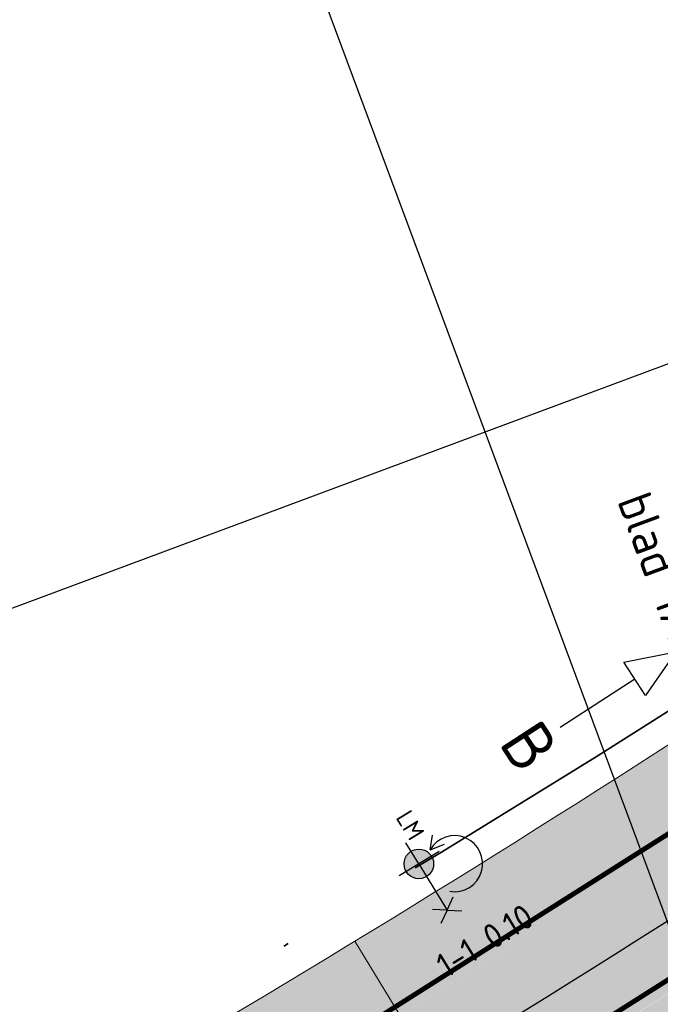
# Model space of a CAD drawing. Header units: metres. Extents: x 132493 to 134960, y 502695 to 503907.
# Tile 14 of 144: x 132655 to 132668, y 502807 to 502827. Entities that reach past the tile are written whole.
import ezdxf
from ezdxf.enums import TextEntityAlignment as Align

# ---------------------------------------------------------------- set-up
doc = ezdxf.new("R2010")
doc.units = ezdxf.units.M
for name, pattern in [('VH-OPSLUITBAND_100X200', [16, 8, -2, 4, -2]), ('VH-TROTTOIRBAND_130-150', [15, 5, -2, 2, -2, 2, -2]), ('VW-1-1_STREEP', [2, 1, -1]), ('XX-PROJECTGRENS', [18, 12, -3, 0, -3])]:
    doc.linetypes.add(name, pattern=pattern)
doc.layers.get('Defpoints').update_dxf_attribs({"color": 3})
for name, color, linetype, lineweight, plot in [('ARC-hoev-btt-300x300x45-grijs-nieuw', 8, 'Continuous', 18, False), ('ARC-hoev-fietsstrook-plateau-drempel-afalt rood', 241, 'Continuous', 18, False), ('ARC-hoev-gras zaaien', 73, 'Continuous', 35, False), ('ARC-hoev-nieuw-asfalt-streetprint', 215, 'Continuous', 35, False)]:
    doc.layers.add(name, color=color, linetype=linetype, lineweight=lineweight, plot=plot)
for name, color, linetype, lineweight in [('B01-WE-IE-MEUBILAIR_WEGMEUBILAIR-S', 10, 'Continuous', 25), ('N-WE-IE-MEUBILAIR_WEGMEUBILAIR-S', 7, 'Continuous', 25), ('N-WE-KG-GRENS_WERKGRENS-G', 5, 'XX-PROJECTGRENS', 35), ('N-WE-VH-GOOT_TEGEL-G', 170, 'Continuous', 35), ('N-WE-VH-KANTOPSLUITING_OPSLUITBAND_100X200-G', 150, 'VH-OPSLUITBAND_100X200', 35), ('N-WE-VH-KANTOPSLUITING_TROTTOIRBAND_130 150-G', 210, 'VH-TROTTOIRBAND_130-150', 35), ('N-WE-VH-KANTOPSLUITING_VOORKANTBAND-G', 7, 'Continuous', 35), ('N-WE-VH-KANTVERHARDING-G', 2, 'Continuous', 18), ('N-WE-VW-MARKERING-T25', 7, 'Continuous', 25), ('N-WE-VW-MARKERING_LANGS_STREEP_11_010-G', 7, 'VW-1-1_STREEP', 13), ('X-XX-AL-TEKENBLADGRENS-T35', 2, 'Continuous', 35), ('X-XX-AL-VERWIJZING-S', 7, 'Continuous', 25)]:
    doc.layers.add(name, color=color, linetype=linetype, lineweight=lineweight)
doc.styles.add('NLCS-ISO', font='NLCS-ISO.ttf')
doc.styles.add('NLCS-ISO-M200-T25', font='NLCS-ISO.ttf', dxfattribs={"height": 0.5})
doc.styles.add('NLCS-ISO-M200-T35', font='NLCS-ISO.ttf', dxfattribs={"height": 0.7000000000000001})

# ---------------------------------------------------------------- blocks, each defined once
blk = doc.blocks.new('N-SIE-WEG_LICHTMAST_1UITHOUDER-SO')
h = blk.add_hatch(color=256)
edge = h.paths.add_edge_path()
edge.add_arc((-0.0004327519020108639, 6.571428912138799e-05), 1.500000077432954, 0, 360)
for p, q in [((0, -2.420000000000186), (0, 2.330000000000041)), ((-5.500000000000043, 0), (-6.338789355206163, 1.24355635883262)), ((-5.500000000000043, 0), (-4.661210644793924, 1.24355635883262)), ((-5.500000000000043, 0), (-6.338789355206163, -1.24355635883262)), ((-1.499999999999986, 0), (-5.500000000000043, 0)), ((-5.500000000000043, 0), (-4.661210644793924, -1.24355635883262)), ((0, 0), (-1.494999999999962, 0)), ((0, 0), (2.515000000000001, 0))]:
    blk.add_line(p, q)
blk.add_circle((-0.0004327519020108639, 6.571428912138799e-05), 1.500000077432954)
at = {"style": 'NLCS-ISO'}
blk.add_attdef('TYPE', text='', height=1.8, dxfattribs=at).set_placement((0, 2.330000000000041), align=Align.BOTTOM_CENTER)
blk = doc.blocks.new('SAL-VERWIJZING_DOORSNEDE_BOVEN-SO')
for p, q in [((-2, 9), (0, 14)), ((0, 14), (2, 9)), ((2, 9), (-2, 9)), ((0, 0), (0, 9))]:
    blk.add_line(p, q)
at = {"lineweight": 50, "style": 'NLCS-ISO'}
blk.add_attdef('...', text='', height=5, dxfattribs=at).set_placement((-0.05252548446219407, -1.187903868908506), align=Align.TOP_CENTER)

msp = doc.modelspace()

# ---------------------------------------------------------------- hatches: boundary and pattern name
at = {"layer": 'ARC-hoev-btt-300x300x45-grijs-nieuw', "transparency": 33554687}
h = msp.add_hatch(color=256, dxfattribs=at)
h.dxf.hatch_style = 1
edge = h.paths.add_edge_path()
edge.add_arc((132487.1592913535, 503098.3364729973), 344.6431033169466, 294.8728595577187, 303.9960486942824)
edge.add_line((132679.8615641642, 502812.6011011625), (132685.3418074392, 502816.3847765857))
edge.add_line((132685.3418074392, 502816.3847765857), (132686.3644954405, 502814.9035239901))
edge.add_line((132686.3644954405, 502814.9035239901), (132680.8842521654, 502811.1198485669))
edge.add_arc((132507.7308104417, 503061.8977576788), 304.7485423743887, 294.24226333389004, 304.62373215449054, ccw=False)
edge.add_line((132632.8592616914, 502784.0227052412), (132632.1182858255, 502785.6613083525))
at = {"layer": 'ARC-hoev-fietsstrook-plateau-drempel-afalt rood', "transparency": 33554661}
h = msp.add_hatch(color=256, dxfattribs=at)
h.dxf.hatch_style = 1
edge = h.paths.add_edge_path()
edge.add_line((132658.5248622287, 502804.6903256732), (132652.6634475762, 502801.7478401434))
edge.add_line((132652.6634475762, 502801.7478401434), (132652.2147978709, 502802.6415478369))
edge.add_arc((132506.4192785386, 503064.1403087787), 299.3959509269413, 299.1413315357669, 303.3037143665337)
edge.add_line((132670.8107092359, 502813.9136256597), (132670.8903943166, 502813.7903311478))
edge.add_arc((132397.0265286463, 503226.6501982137), 495.4338369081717, 303.5576578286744, 304.9820834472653)
edge.add_line((132681.0687834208, 502820.725717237), (132681.9778394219, 502819.4090482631))
edge.add_arc((132488.7653781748, 503092.0355296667), 334.1500464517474, 301.2556939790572, 305.3254905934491, ccw=False)
edge.add_line((132662.1418750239, 502806.3839168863), (132661.9317410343, 502806.7316308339))
edge.add_line((132661.9317410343, 502806.7316308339), (132658.5248622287, 502804.6903256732))
h = msp.add_hatch(color=256, dxfattribs=at)
h.dxf.hatch_style = 1
edge = h.paths.add_edge_path()
edge.add_arc((132503.2273221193, 503068.6478739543), 309.1620603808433, 301.212536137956, 304.5997739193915)
edge.add_line((132678.7820601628, 502814.1646455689), (132683.3982394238, 502817.3517529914))
edge.add_line((132683.3982394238, 502817.3517529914), (132684.3072954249, 502816.0350840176))
edge.add_line((132684.3072954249, 502816.0350840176), (132679.691116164, 502812.847976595))
edge.add_arc((132507.6238599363, 503062.0687258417), 302.8500000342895, 301.14583013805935, 304.622016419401, ccw=False)
edge.add_line((132664.2633555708, 502802.8734501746), (132663.4394758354, 502804.2367444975))
at = {"layer": 'ARC-hoev-gras zaaien', "transparency": 33554623}
h = msp.add_hatch(color=256, dxfattribs=at)
h.dxf.hatch_style = 1
edge = h.paths.add_edge_path()
edge.add_arc((132719.5677656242, 502813.2639809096), 15.90361285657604, 258.8046359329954, 290.0968952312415)
edge.add_line((132725.0323870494, 502798.3286933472), (132725.0518172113, 502799.252588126))
edge.add_arc((132729.4455425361, 502839.0858949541), 40.07489432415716, 218.2727767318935, 263.70556025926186, ccw=False)
edge.add_line((132697.9839147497, 502814.2632614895), (132695.7259318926, 502817.0430023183))
edge.add_arc((132692.7801339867, 502814.4115056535), 3.949999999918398, 41.77458173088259, 124.6220164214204)
edge.add_line((132690.5359019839, 502817.6620321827), (132680.9410681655, 502811.037556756))
edge.add_arc((132514.4820297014, 503049.7314443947), 291.0040953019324, 293.247541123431, 304.8909371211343, ccw=False)
edge.add_line((132629.3426339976, 502782.3545099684), (132629.731435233, 502778.740659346))
edge.add_line((132629.731435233, 502778.740659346), (132630.4356044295, 502777.3371102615))
edge.add_line((132630.4356044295, 502777.3371102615), (132631.3934773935, 502777.8176810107))
edge.add_line((132631.3934773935, 502777.8176810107), (132630.71, 502779.303))
edge.add_line((132630.71, 502779.303), (132632.234, 502780.4849999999))
edge.add_line((132632.234, 502780.4849999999), (132654.9669999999, 502788.6525000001))
edge.add_line((132654.9669999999, 502788.6525000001), (132677.518, 502796.707))
edge.add_line((132677.518, 502796.707), (132684.976, 502797.975))
edge.add_line((132684.976, 502797.975), (132692.6575, 502799.2440000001))
edge.add_line((132692.6575, 502799.2440000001), (132700.243, 502800.7580000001))
edge.add_line((132700.243, 502800.7580000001), (132706.478, 502800.1730000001))
edge.add_line((132706.478, 502800.1730000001), (132716.48, 502797.6630000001))
at = {"layer": 'ARC-hoev-nieuw-asfalt-streetprint', "transparency": 33554534}
h = msp.add_hatch(color=256, dxfattribs=at)
h.dxf.hatch_style = 1
edge = h.paths.add_edge_path()
edge.add_arc((132487.981776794, 503093.1847262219), 335.5407488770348, 301.2682610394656, 305.3211936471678)
edge.add_line((132681.9778394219, 502819.4090482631), (132683.3982394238, 502817.3517529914))
edge.add_arc((132484.7811453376, 503097.868062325), 343.7123068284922, 301.31818773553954, 305.3000647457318, ccw=False)
edge.add_line((132663.4394758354, 502804.2367444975), (132662.1427614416, 502806.382450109))

# ---------------------------------------------------------------- linework, layer by layer
at = {"layer": 'B01-WE-IE-MEUBILAIR_WEGMEUBILAIR-S', "flags": 128}
for points in [[(132663.6267933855, 502810.2581260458), (132663.6708714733, 502810.55126964)], [(132663.6267933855, 502810.2581260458), (132663.9161955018, 502810.3698948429)]]:
    msp.add_lwpolyline(points, dxfattribs=at)
msp.add_lwpolyline([(132664.0239149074, 502809.4147117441, 1.918914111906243), (132663.6267933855, 502810.2581260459)], format="xyb", dxfattribs=at)
at = {"layer": 'Defpoints', "elevation": -7055.849716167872, "flags": 128}
for points in [[(132859.0313564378, 502846.6053878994), (132679.2931960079, 502779.661793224), (132645.1458010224, 502871.3447987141), (132701.7776113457, 502892.4373532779), (132696.8511150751, 502905.6645990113), (132819.9574651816, 502951.5156391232)], [(132515.6407453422, 502694.5205919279), (132493.1757839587, 502754.8372004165), (132672.9139215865, 502821.7807906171), (132690.452397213, 502774.6914276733), (132565.4683856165, 502728.141051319), (132570.3948818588, 502714.9138056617)]]:
    msp.add_lwpolyline(points, close=True, dxfattribs=at)
at = {"layer": 'Defpoints', "flags": 128}
msp.add_lwpolyline([(132545.285029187, 502755.1474812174), (132615.254731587, 502782.0408781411, 0.05939941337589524), (132678.0718601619, 502815.1932932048), (132682.6880394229, 502818.3804006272), (132689.2124280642, 502822.8849760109, 0.03522503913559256), (132700.2017022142, 502831.6754618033), (132709.0308616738, 502839.8203976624)], format="xyb", dxfattribs=at)
at = {"layer": 'N-WE-KG-GRENS_WERKGRENS-G', "flags": 128}
msp.add_lwpolyline([(132714.2253158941, 502831.3904483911), (132712.7400949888, 502830.0161407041), (132714.1731425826, 502827.1052403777), (132719.4251604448, 502816.1866046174), (132713.9174027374, 502811.8229371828, 0.04161843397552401), (132718.6427681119, 502809.6287933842, 0.09745513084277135), (132725.8804583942, 502809.0646027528), (132725.8125626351, 502804.7527027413), (132725.6099385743, 502797.8086237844), (132725.1053925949, 502797.8233461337, -0.135959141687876), (132716.3704461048, 502797.1749889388), (132711.3572987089, 502798.4330373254), (132706.3933053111, 502799.6787505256), (132700.2689487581, 502800.2533693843, -0.009927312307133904), (132677.6423638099, 502796.2204368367), (132632.4775441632, 502780.0411305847), (132631.3302142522, 502779.1512723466), (132632.0502299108, 502777.5865491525), (132622.168617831, 502772.6569421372), (132620.9717571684, 502775.0561014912), (132620.4519287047, 502775.3022731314), (132554.7125988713, 502749.9192737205), (132553.5520077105, 502749.2593933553), (132548.0520104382, 502747.4137700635), (132545.8161554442, 502745.8969879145), (132546.8223194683, 502744.5961167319), (132545.4636435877, 502743.7122677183), (132548.2703150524, 502740.2041546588), (132546.1977120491, 502738.5524976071), (132547.2734198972, 502736.3736973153), (132545.773115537, 502735.6868012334), (132549.5112197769, 502726.1300581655), (132550.9953625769, 502723.075728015), (132548.6114247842, 502721.9184287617), (132542.8630033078, 502733.748541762), (132538.4003322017, 502731.5800659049), (132545.6203605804, 502716.6702314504), (132539.1543029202, 502713.582988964), (132538.3787504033, 502715.2073406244), (132538.8299591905, 502715.4227718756, 0.1258055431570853), (132540.8642619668, 502717.121495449), (132538.2229633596, 502722.5858758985), (132533.0917598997, 502720.1696919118), (132531.9897855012, 502722.4959291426), (132537.06849646, 502724.96466485), (132534.5651297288, 502730.1339482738), (132532.6554730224, 502734.0772605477), (132529.4452623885, 502740.761434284, 0.3885101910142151), (132526.4405938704, 502741.9752038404), (132517.3612774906, 502738.5866334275), (132516.3409391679, 502741.2473833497), (132514.3343546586, 502748.3721289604), (132518.7602017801, 502750.017851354), (132518.7078413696, 502750.1586643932), (132537.4658066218, 502757.1237498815), (132545.2267770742, 502760.1067389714), (132545.3430136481, 502759.9905023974), (132617.2179337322, 502787.5652962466, 0.0530358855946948), (132670.1520954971, 502814.1423324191), (132672.3265500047, 502817.6322222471), (132670.7549624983, 502818.6114352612), (132672.1943896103, 502820.9216431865), (132670.4513079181, 502822.0267407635), (132673.8028653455, 502827.2857703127), (132676.7105516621, 502830.3663762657), (132678.6356808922, 502831.8345226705), (132679.3636294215, 502829.7175962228), (132686.5403633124, 502831.996473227), (132685.8887513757, 502832.7922795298), (132687.7843656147, 502834.3444221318), (132685.8924956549, 502836.654941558, -0.03363462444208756), (132681.7567952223, 502842.4619635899), (132688.1466029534, 502846.9156222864), (132694.4953659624, 502837.8068472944)], format="xyb", dxfattribs=at)
at = {"layer": 'N-WE-VH-GOOT_TEGEL-G', "flags": 128}
msp.add_lwpolyline([(132684.3072954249, 502816.0350840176), (132679.691116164, 502812.847976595, -0.0593994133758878), (132616.2772248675, 502779.3806135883)], format="xyb", dxfattribs=at)
at = {"layer": 'N-WE-VH-KANTOPSLUITING_OPSLUITBAND_100X200-G', "flags": 128}
msp.add_lwpolyline([(132697.9839147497, 502814.2632614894), (132695.8492708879, 502816.8980491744, 0.3919381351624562), (132690.5359019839, 502817.6620321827), (132680.9410681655, 502811.037556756, -0.04866527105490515), (132629.1526417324, 502782.2719107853)], format="xyb", dxfattribs=at)
at = {"layer": 'N-WE-VH-KANTOPSLUITING_TROTTOIRBAND_130 150-G', "flags": 128}
msp.add_lwpolyline([(132684.5188893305, 502815.816616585), (132679.8615641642, 502812.6011011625, -0.04530097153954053), (132632.1182858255, 502785.6613083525)], format="xyb", dxfattribs=at)
at = {"layer": 'N-WE-VH-KANTOPSLUITING_VOORKANTBAND-G', "flags": 128}
for points in [[(132689.3711739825, 502819.3490143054), (132679.7763401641, 502812.7245388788, -0.04530109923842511), (132632.0565445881, 502785.7980125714, -0.04488790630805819)], [(132698.0616144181, 502814.3262119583), (132695.9269705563, 502816.9609996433, 0.391938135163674), (132690.4790859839, 502817.7443239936), (132680.8842521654, 502811.1198485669, -0.04863961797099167), (132629.1414355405, 502782.3760707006)]]:
    msp.add_lwpolyline(points, format="xyb", dxfattribs=at)
at = {"layer": 'N-WE-VH-KANTVERHARDING-G', "flags": 128}
msp.add_lwpolyline([(132670.808941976, 502813.9162948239, -0.05373917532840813), (132614.1784228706, 502784.8411566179), (132547.7106765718, 502759.2937636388)], format="xyb", dxfattribs=at)
msp.add_lwpolyline([(132662.0977397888, 502808.4019750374), (132665.2184242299, 502803.2773942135)], dxfattribs=at)
at = {"layer": 'N-WE-VW-MARKERING_LANGS_STREEP_11_010-G', "ltscale": 4, "const_width": 0.1, "flags": 128}
for points in [[(132602.4304230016, 502778.4509083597), (132614.8062696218, 502783.2076608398, 0.05939941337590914), (132677.3616601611, 502816.2219408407), (132681.977839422, 502819.4090482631)], [(132603.3273469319, 502776.1173429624), (132615.7031935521, 502780.8740954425, 0.05939941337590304), (132678.7820601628, 502814.1646455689), (132683.3982394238, 502817.3517529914)]]:
    msp.add_lwpolyline(points, format="xyb", dxfattribs=at)

# ---------------------------------------------------------------- block references
at = {"layer": 'N-WE-IE-MEUBILAIR_WEGMEUBILAIR-S'}
ref = msp.add_blockref('N-SIE-WEG_LICHTMAST_1UITHOUDER-SO', (132663.396186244, 502809.9704856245), dxfattribs=dict(at, xscale=0.2000000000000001, yscale=0.2000000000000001, zscale=0.2000000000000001, rotation=121.400669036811))
ref.add_attrib('TYPE', 'LM', dxfattribs={"layer": '0', "height": 0.3600000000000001, "rotation": 301.4006690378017, "style": 'NLCS-ISO'}).set_placement((132662.9754902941, 502810.6068161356), align=Align.BOTTOM_CENTER)
at = {"layer": 'X-XX-AL-VERWIJZING-S', "xscale": 0.2000000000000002, "yscale": 0.2000000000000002, "zscale": 0.2000000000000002, "rotation": 303.0110771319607}
msp.add_blockref('SAL-VERWIJZING_DOORSNEDE_BOVEN-SO', (132666.2661630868, 502812.7448775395), dxfattribs=at).add_auto_attribs({'...': 'B'})

# ---------------------------------------------------------------- texts
at = {"layer": 'N-WE-VW-MARKERING-T25', "insert": (132663.6934492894, 502808.0672289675), "char_height": 0.4999999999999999, "attachment_point": 1, "rotation": 31.556479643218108, "style": 'NLCS-ISO-M200-T25'}
msp.add_mtext_dynamic_manual_height_columns('1-1 0.10', width=3.640096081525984, gutter_width=2.499999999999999, heights=[0], dxfattribs=at)
at = {"layer": 'X-XX-AL-TEKENBLADGRENS-T35', "style": 'NLCS-ISO-M200-T35'}
msp.add_text('blad 1A', height=0.7000000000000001, rotation=290.2876242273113, dxfattribs=at).set_placement((132667.4109487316, 502817.3380158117, -7057.310105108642))

doc.saveas('drawing.dxf')
